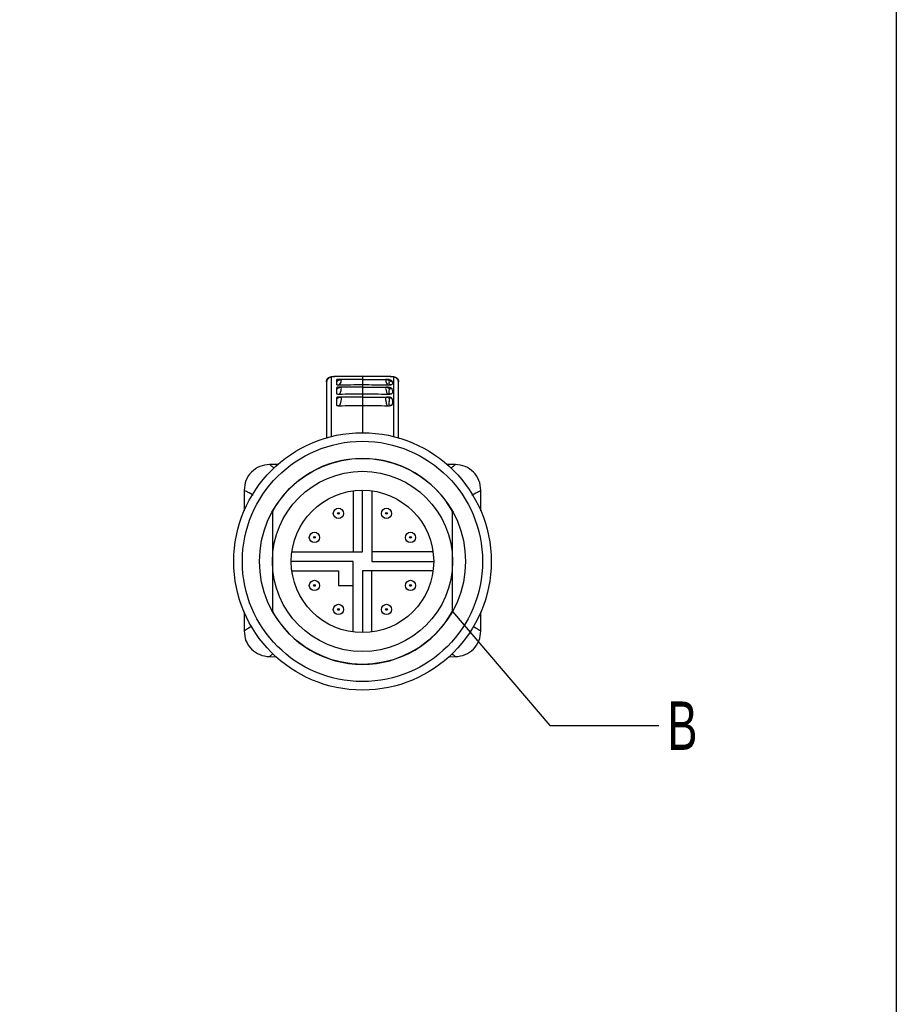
# Model space of a CAD drawing. Header units: millimetres. Extents: x 6 to 273, y 6 to 210.
# Tile 8 of 10: x 222 to 273, y 73 to 130. Entities that reach past the tile are written whole.
import ezdxf

# ---------------------------------------------------------------- set-up
doc = ezdxf.new("R2010")
doc.units = ezdxf.units.MM
doc.linetypes.add('SLD-Solid', pattern=[0])
doc.layers.add('DIMENSIONS', color=140, linetype='SLD-Solid', lineweight=25)
doc.layers.add('TEXT', color=140, linetype='SLD-Solid', lineweight=25)
doc.styles.add('SLDTEXTSTYLE0', font='TXT', dxfattribs={"width": 0.7})
doc.dimstyles.new('SLDDIMSTYLE1', dxfattribs={"dimtxt": 2.158008, "dimasz": 3.302, "dimexe": 0, "dimexo": 0.0625, "dimgap": 0.539502, "dimtad": 0, "dimtih": 1, "dimtoh": 1, "dimdec": 1, "dimrnd": 1e-09, "dimzin": 12, "dimdsep": 46, "dimtxsty": 'SLDTEXTSTYLE0', "dimsah": 1, "dimcen": 0.09, "dimadec": 0, "dimazin": 3, "dimtfac": 1, "dimtdec": 1, "dimtofl": 0, "dimtmove": 0, "dimatfit": 3, "dimfxl": 0, "dimfrac": 2, "dimtolj": 1, "dimtzin": 12, "dimarcsym": 0})
doc.dimstyles.new('SLDDIMSTYLE3', dxfattribs={"dimtxt": 0.18, "dimasz": 3.302, "dimexe": 0, "dimexo": 0.0625, "dimgap": 0, "dimtad": 0, "dimtih": 1, "dimtoh": 1, "dimdec": 0, "dimrnd": 1e-09, "dimzin": 0, "dimdsep": 46, "dimtxsty": 'Standard', "dimblk1": 'NONE', "dimblk2": 'NONE', "dimsah": 1, "dimcen": 0.09, "dimadec": 0, "dimazin": 0, "dimtfac": 3.302, "dimtdec": 0, "dimtofl": 0, "dimtmove": 0, "dimatfit": 3, "dimldrblk": 'NONE', "dimfxl": 0, "dimfrac": 2, "dimtolj": 1, "dimtzin": 0, "dimarcsym": 0})

# ---------------------------------------------------------------- blocks, each defined once
blk = doc.blocks.new('_D_3')
at = {"layer": 'DIMENSIONS'}
for p, q in [((211.881, 120.877), (205.531, 120.877)), ((205.531, 120.877), (205.531, 104.742)), ((196.351, 104.742), (208.706, 104.742)), ((205.531, 104.742), (205.531, 92.742)), ((196.351, 92.742), (208.706, 92.742))]:
    blk.add_line(p, q, dxfattribs=at)
for points in [[(205.531, 104.742), (205.023, 101.44), (206.039, 101.44)], [(205.531, 92.742), (206.039, 96.044), (205.023, 96.044)]]:
    blk.add_solid(points, dxfattribs=at)
at = {"layer": 'DIMENSIONS', "char_height": 2.1167, "attachment_point": 1, "style": 'SLDTEXTSTYLE0'}
for s, insert in [('M12-1.0', (213.331, 125.32)), ('MALE', (215.434, 121.891)), ('THREAD', (213.409, 118.461))]:
    blk.add_mtext(s, dxfattribs=dict(at, insert=insert))
blk = doc.blocks.new('_None')

msp = doc.modelspace()

# ---------------------------------------------------------------- linework, layer by layer
for p, q in [((239.843, 109.209), (239.843, 105.942)), ((240.141, 106.022), (240.141, 109.509)), ((241.946, 109.534), (240.339, 109.519)), ((240.339, 109.519), (241.943, 109.534)), ((240.443, 109.187), (240.443, 109.338)), ((240.443, 109.03), (240.443, 109.187)), ((241.943, 109.342), (240.704, 109.341)), ((241.943, 109.534), (241.943, 109.342)), ((241.943, 109.534), (243.548, 109.519)), ((241.943, 109.342), (241.943, 109.028)), ((241.943, 109.342), (243.307, 109.341)), ((241.943, 109.028), (241.943, 108.89)), ((243.548, 109.519), (241.944, 109.534)), ((243.746, 109.509), (243.746, 106.022)), ((244.043, 105.942), (244.043, 109.209)), ((240.443, 108.756), (240.443, 108.879)), ((241.943, 108.89), (240.688, 108.889)), ((241.943, 108.89), (241.943, 108.491)), ((241.943, 108.89), (243.324, 108.889)), ((241.943, 108.491), (241.943, 108.315)), ((243.507, 108.824), (243.505, 108.835)), ((243.672, 108.792), (243.551, 108.879)), ((240.443, 108.196), (240.443, 108.294)), ((241.943, 108.315), (240.67, 108.313)), ((241.943, 108.315), (241.943, 107.813)), ((241.943, 108.315), (243.343, 108.313)), ((243.507, 108.259), (243.501, 108.279)), ((241.943, 107.813), (241.943, 106.242)), ((237.016, 104.396), (236.53, 104.392)), ((247.357, 104.392), (246.871, 104.396)), ((235.043, 102.892), (235.043, 101.681)), ((241.393, 102.855), (241.393, 99.292)), ((241.943, 99.292), (241.943, 102.892)), ((242.493, 102.855), (242.493, 99.292)), ((248.843, 101.681), (248.843, 102.892)), ((237.83, 99.292), (241.393, 99.292)), ((241.393, 99.292), (241.943, 99.292)), ((246.057, 99.292), (242.493, 99.292)), ((242.493, 99.292), (242.493, 98.742)), ((241.393, 98.742), (237.793, 98.742)), ((241.393, 97.342), (241.393, 98.742)), ((242.493, 98.742), (246.093, 98.742)), ((237.83, 98.192), (240.543, 98.192)), ((240.543, 98.192), (240.543, 97.342)), ((241.943, 98.192), (241.943, 94.592)), ((242.493, 98.192), (241.943, 98.192)), ((242.493, 94.629), (242.493, 98.192)), ((246.057, 98.192), (242.493, 98.192)), ((240.543, 97.342), (241.393, 97.342)), ((241.393, 94.629), (241.393, 97.342)), ((235.043, 95.803), (235.043, 94.692)), ((248.843, 94.692), (248.843, 95.803)), ((236.53, 93.192), (236.903, 93.189)), ((246.984, 93.189), (247.357, 93.192))]:
    msp.add_line(p, q)
at = {"flags": 128}
for points in [[(241.943, 109.028), (241.775, 109.026), (241.606, 109.024), (241.437, 109.022), (241.268, 109.02), (241.099, 109.018), (240.93, 109.016), (240.761, 109.014), (240.592, 109.012)], [(243.42, 109.011), (243.236, 109.013), (243.051, 109.015), (242.866, 109.017), (242.682, 109.019), (242.497, 109.021), (242.313, 109.024), (242.128, 109.026), (241.943, 109.028)], [(241.943, 108.491), (241.774, 108.489), (241.606, 108.487), (241.437, 108.485), (241.268, 108.482), (241.099, 108.48), (240.93, 108.478), (240.761, 108.476), (240.592, 108.474)], [(243.42, 108.472), (243.236, 108.474), (243.051, 108.477), (242.866, 108.479), (242.682, 108.482), (242.497, 108.484), (242.313, 108.486), (242.128, 108.489), (241.943, 108.491)], [(241.943, 107.813), (241.775, 107.811), (241.606, 107.808), (241.438, 107.806), (241.269, 107.804), (241.1, 107.801), (240.932, 107.799), (240.763, 107.797), (240.594, 107.794)], [(243.42, 107.793), (243.235, 107.795), (243.051, 107.798), (242.866, 107.8), (242.682, 107.803), (242.497, 107.805), (242.313, 107.808), (242.128, 107.81), (241.943, 107.813)]]:
    msp.add_lwpolyline(points, dxfattribs=at)
for centre, radius in [((241.943, 98.742), 7.5), ((241.943, 98.742), 7), ((241.943, 98.742), 5.25), ((241.943, 98.742), 4.15), ((240.543, 101.542), 0.3), ((240.543, 101.542), 0.05), ((243.343, 101.542), 0.3), ((243.343, 101.542), 0.05), ((239.143, 100.142), 0.3), ((244.743, 100.142), 0.3), ((239.143, 100.142), 0.05), ((244.743, 100.142), 0.05), ((239.143, 97.342), 0.3), ((244.743, 97.342), 0.3), ((239.143, 97.342), 0.05), ((244.743, 97.342), 0.05), ((240.543, 95.942), 0.3), ((240.543, 95.942), 0.05), ((243.343, 95.942), 0.3), ((243.343, 95.942), 0.05)]:
    msp.add_circle(centre, radius)
for start, end in [(28.95502, 151.04498), (208.95502, 331.04498)]:
    msp.add_arc((241.943, 98.742), 6, start, end)
for points in [[(239.843, 109.209), (239.848, 109.248), (239.857, 109.326), (239.926, 109.425), (240.024, 109.495), (240.102, 109.504), (240.141, 109.509)], [(243.506, 109.263), (243.476, 109.286), (243.417, 109.33), (243.343, 109.337), (243.307, 109.341)], [(243.312, 109.341), (243.347, 109.337), (243.418, 109.331), (243.477, 109.289), (243.506, 109.268)], [(243.746, 109.509), (243.785, 109.504), (243.863, 109.495), (243.961, 109.425), (244.03, 109.326), (244.039, 109.248), (244.043, 109.209)], [(243.336, 108.889), (243.366, 108.887), (243.427, 108.882), (243.479, 108.85), (243.505, 108.835)], [(243.507, 108.259), (243.482, 108.274), (243.431, 108.306), (243.372, 108.311), (243.343, 108.313)], [(243.368, 108.313), (243.391, 108.312), (243.437, 108.309), (243.48, 108.289), (243.501, 108.279)], [(236.53, 104.392), (236.334, 104.368), (235.944, 104.32), (235.453, 103.972), (235.11, 103.478), (235.066, 103.087), (235.043, 102.892)], [(248.843, 102.892), (248.821, 103.087), (248.777, 103.478), (248.434, 103.972), (247.943, 104.32), (247.553, 104.368), (247.357, 104.392)], [(235.043, 94.692), (235.066, 94.497), (235.11, 94.106), (235.453, 93.612), (235.944, 93.264), (236.334, 93.216), (236.53, 93.192)], [(247.357, 93.192), (247.553, 93.216), (247.943, 93.264), (248.434, 93.612), (248.777, 94.106), (248.821, 94.497), (248.843, 94.692)]]:
    msp.add_open_spline(points, degree=3)
for points, knots in [([(240.339, 109.514), (240.296, 109.513), (240.206, 109.51), (240.089, 109.482), (239.996, 109.436), (239.928, 109.381), (239.873, 109.306), (239.86, 109.243), (239.853, 109.211)], [0, 0, 0, 0, 0.194239, 0.414723, 0.542907, 0.683759, 0.836613, 1, 1, 1, 1]), ([(240.141, 109.509), (240.144, 109.51), (240.15, 109.513), (240.195, 109.516), (240.261, 109.518), (240.313, 109.519), (240.339, 109.519)], [0, 0, 0, 0, 0.251983, 0.502603, 0.751696, 1, 1, 1, 1]), ([(240.339, 109.514), (240.339, 109.514), (240.339, 109.52), (240.339, 109.52), (240.339, 109.519)], [0, 0, 0, 0, 0.06775, 1, 1, 1, 1]), ([(240.489, 109.341), (240.484, 109.341), (240.474, 109.341), (240.46, 109.34), (240.45, 109.339), (240.445, 109.338), (240.444, 109.338), (240.443, 109.338)], [0, 0, 0, 0, 0.284059, 0.562052, 0.814121, 0.911104, 1, 1, 1, 1]), ([(240.443, 109.187), (240.458, 109.209), (240.487, 109.254), (240.551, 109.302), (240.625, 109.335), (240.677, 109.339), (240.704, 109.341)], [0, 0, 0, 0, 0.249988, 0.499972, 0.749899, 1, 1, 1, 1]), ([(240.592, 109.012), (240.576, 109.012), (240.542, 109.012), (240.496, 109.016), (240.464, 109.021), (240.449, 109.026), (240.444, 109.029), (240.444, 109.03), (240.443, 109.03)], [0, 0, 0, 0, 0.276066, 0.551611, 0.801209, 0.925681, 0.972775, 1, 1, 1, 1]), ([(240.704, 109.341), (240.68, 109.341), (240.646, 109.341), (240.582, 109.341), (240.517, 109.341), (240.489, 109.341)], [0, 0, 0, 0, 0.5598076, 0.8081971, 1, 1, 1, 1]), ([(240.592, 109.012), (240.62, 109.051), (240.685, 109.142), (240.707, 109.254), (240.717, 109.328), (240.708, 109.336), (240.704, 109.341)], [0, 0, 0, 0, 0.2066627, 0.4929225, 0.746503, 1, 1, 1, 1]), ([(243.307, 109.341), (243.301, 109.336), (243.289, 109.327), (243.306, 109.245), (243.329, 109.12), (243.404, 109.03), (243.42, 109.011)], [0, 0, 0, 0, 0.252708, 0.50763, 0.895694, 1, 1, 1, 1]), ([(243.312, 109.341), (243.311, 109.341), (243.309, 109.341), (243.307, 109.341), (243.307, 109.341)], [0, 0, 0, 0, 0.559999, 1, 1, 1, 1]), ([(243.442, 109.341), (243.425, 109.341), (243.391, 109.341), (243.377, 109.341), (243.367, 109.341), (243.364, 109.341)], [0, 0, 0, 0, 0.4044045, 0.8102381, 1, 1, 1, 1]), ([(243.627, 109.028), (243.598, 109.023), (243.556, 109.017), (243.485, 109.011), (243.444, 109.011), (243.42, 109.011)], [0, 0, 0, 0, 0.462504, 0.685732, 1, 1, 1, 1]), ([(243.443, 109.341), (243.448, 109.341), (243.46, 109.341), (243.481, 109.34), (243.494, 109.338), (243.502, 109.338)], [0, 0, 0, 0, 0.240873, 0.570293, 1, 1, 1, 1]), ([(243.506, 109.268), (243.503, 109.283), (243.5, 109.304), (243.485, 109.325), (243.471, 109.335), (243.463, 109.338), (243.464, 109.339), (243.466, 109.339), (243.469, 109.339), (243.472, 109.339), (243.476, 109.339), (243.487, 109.338), (243.495, 109.338), (243.502, 109.338)], [0, 0, 0, 0, 0.525463, 0.786215, 0.914775, 0.942603, 0.9531, 0.957454, 0.961441, 0.965368, 0.969469, 0.978586, 1, 1, 1, 1]), ([(243.627, 109.028), (243.604, 109.028), (243.576, 109.027), (243.543, 109.034), (243.53, 109.038), (243.522, 109.042), (243.514, 109.047), (243.486, 109.091), (243.527, 109.187), (243.515, 109.232), (243.506, 109.263)], [0, 0, 0, 0, 0.077945, 0.096143, 0.113374, 0.12172, 0.130296, 0.150001, 0.415839, 1, 1, 1, 1]), ([(243.698, 109.201), (243.679, 109.226), (243.649, 109.265), (243.592, 109.309), (243.531, 109.329), (243.502, 109.338)], [0, 0, 0, 0, 0.500497, 0.763622, 1, 1, 1, 1]), ([(243.506, 109.263), (243.506, 109.264), (243.506, 109.266), (243.506, 109.268), (243.506, 109.268)], [0, 0, 0, 0, 0.557542, 1, 1, 1, 1]), ([(243.697, 109.201), (243.662, 109.204), (243.592, 109.21), (243.535, 109.249), (243.506, 109.268)], [0, 0, 0, 0, 0.499999, 1, 1, 1, 1]), ([(243.548, 109.519), (243.574, 109.519), (243.626, 109.518), (243.692, 109.516), (243.737, 109.513), (243.743, 109.51), (243.746, 109.509)], [0, 0, 0, 0, 0.2483037, 0.4973965, 0.7480169, 1, 1, 1, 1]), ([(244.034, 109.211), (244.032, 109.235), (244.027, 109.283), (243.995, 109.347), (243.95, 109.399), (243.868, 109.455), (243.76, 109.488), (243.639, 109.507), (243.579, 109.512), (243.548, 109.514)], [0, 0, 0, 0, 0.10747, 0.216113, 0.331589, 0.455503, 0.721841, 0.860848, 1, 1, 1, 1]), ([(243.627, 109.028), (243.661, 109.058), (243.731, 109.119), (243.708, 109.174), (243.697, 109.201)], [0, 0, 0, 0, 0.499321, 1, 1, 1, 1]), ([(240.443, 108.756), (240.458, 108.775), (240.488, 108.814), (240.548, 108.855), (240.616, 108.884), (240.664, 108.887), (240.688, 108.889)], [0, 0, 0, 0, 0.249885, 0.5, 0.750115, 1, 1, 1, 1]), ([(240.443, 108.499), (240.443, 108.5), (240.443, 108.501), (240.443, 108.503), (240.443, 108.508), (240.443, 108.516), (240.443, 108.53), (240.443, 108.555), (240.443, 108.596), (240.443, 108.647), (240.443, 108.702), (240.443, 108.738), (240.443, 108.756)], [0, 0, 0, 0, 0.003929, 0.011787, 0.026741, 0.053196, 0.100327, 0.184457, 0.334814, 0.556463, 0.778285, 1, 1, 1, 1]), ([(240.592, 108.474), (240.575, 108.474), (240.542, 108.474), (240.497, 108.479), (240.466, 108.486), (240.451, 108.493), (240.445, 108.497), (240.444, 108.498), (240.443, 108.499)], [0, 0, 0, 0, 0.278799, 0.537469, 0.784095, 0.898386, 0.956149, 1, 1, 1, 1]), ([(240.523, 108.889), (240.513, 108.889), (240.494, 108.889), (240.47, 108.886), (240.454, 108.883), (240.447, 108.881), (240.444, 108.88), (240.444, 108.879), (240.444, 108.879)], [0, 0, 0, 0, 0.322795, 0.595215, 0.8112, 0.918363, 0.960259, 1, 1, 1, 1]), ([(240.688, 108.889), (240.67, 108.889), (240.639, 108.889), (240.559, 108.889), (240.523, 108.889)], [0, 0, 0, 0, 0.56066, 1, 1, 1, 1]), ([(240.592, 108.474), (240.621, 108.521), (240.693, 108.637), (240.71, 108.779), (240.717, 108.872), (240.698, 108.884), (240.688, 108.889)], [0, 0, 0, 0, 0.204316, 0.493842, 0.747966, 1, 1, 1, 1]), ([(243.324, 108.889), (243.313, 108.883), (243.29, 108.872), (243.296, 108.776), (243.323, 108.65), (243.369, 108.535), (243.405, 108.491), (243.42, 108.472)], [0, 0, 0, 0, 0.252536, 0.506071, 0.806092, 0.91524, 1, 1, 1, 1]), ([(243.507, 108.824), (243.479, 108.842), (243.423, 108.88), (243.357, 108.886), (243.324, 108.889)], [0, 0, 0, 0, 0.5, 1, 1, 1, 1]), ([(243.336, 108.889), (243.334, 108.889), (243.33, 108.889), (243.326, 108.889), (243.324, 108.889)], [0, 0, 0, 0, 0.559994, 1, 1, 1, 1]), ([(243.441, 108.889), (243.422, 108.889), (243.401, 108.889), (243.391, 108.889), (243.389, 108.889)], [0, 0, 0, 0, 0.838481, 1, 1, 1, 1]), ([(243.626, 108.497), (243.59, 108.489), (243.528, 108.475), (243.453, 108.473), (243.42, 108.472)], [0, 0, 0, 0, 0.572688, 1, 1, 1, 1]), ([(243.441, 108.889), (243.462, 108.888), (243.502, 108.887), (243.535, 108.881), (243.55, 108.879)], [0, 0, 0, 0, 0.538099, 1, 1, 1, 1]), ([(243.505, 108.835), (243.502, 108.847), (243.498, 108.862), (243.482, 108.877), (243.477, 108.881), (243.478, 108.883), (243.481, 108.883), (243.486, 108.883), (243.496, 108.883), (243.518, 108.881), (243.537, 108.88), (243.55, 108.879)], [0, 0, 0, 0, 0.581694, 0.721937, 0.783497, 0.808083, 0.8285, 0.846766, 0.864966, 0.905738, 1, 1, 1, 1]), ([(243.626, 108.497), (243.613, 108.496), (243.588, 108.495), (243.556, 108.497), (243.533, 108.504), (243.52, 108.512), (243.509, 108.522), (243.485, 108.581), (243.522, 108.711), (243.513, 108.778), (243.507, 108.824)], [0, 0, 0, 0, 0.040839, 0.078409, 0.095088, 0.111232, 0.128838, 0.15026, 0.423258, 1, 1, 1, 1]), ([(243.672, 108.792), (243.642, 108.793), (243.582, 108.794), (243.531, 108.821), (243.505, 108.835)], [0, 0, 0, 0, 0.499998, 1, 1, 1, 1]), ([(243.626, 108.497), (243.648, 108.519), (243.7, 108.569), (243.72, 108.672), (243.69, 108.745), (243.672, 108.792)], [0, 0, 0, 0, 0.212275, 0.500892, 1, 1, 1, 1]), ([(240.443, 108.196), (240.458, 108.213), (240.487, 108.248), (240.543, 108.284), (240.605, 108.309), (240.648, 108.312), (240.67, 108.313)], [0, 0, 0, 0, 0.249993, 0.499984, 0.749943, 1, 1, 1, 1]), ([(240.443, 107.828), (240.443, 107.829), (240.443, 107.829), (240.443, 107.829), (240.443, 107.83), (240.443, 107.831), (240.443, 107.833), (240.443, 107.836), (240.443, 107.843), (240.443, 107.854), (240.443, 107.874), (240.443, 107.909), (240.443, 107.965), (240.443, 108.038), (240.443, 108.118), (240.443, 108.17), (240.443, 108.196)], [0, 0, 0, 0, 0.0021719, 0.0026319, 0.0035307, 0.0054288, 0.0099062, 0.0184253, 0.0331407, 0.058924, 0.1049106, 0.187145, 0.3341997, 0.5563594, 0.778971, 1, 1, 1, 1]), ([(240.552, 108.313), (240.539, 108.313), (240.514, 108.313), (240.48, 108.308), (240.457, 108.303), (240.446, 108.298), (240.444, 108.295), (240.444, 108.294)], [0, 0, 0, 0, 0.304723, 0.579734, 0.828481, 0.920276, 1, 1, 1, 1]), ([(240.67, 108.313), (240.655, 108.313), (240.627, 108.313), (240.575, 108.313), (240.552, 108.313)], [0, 0, 0, 0, 0.555476, 1, 1, 1, 1]), ([(240.594, 107.795), (240.614, 107.825), (240.659, 107.894), (240.699, 108.034), (240.717, 108.18), (240.718, 108.293), (240.686, 108.307), (240.67, 108.313)], [0, 0, 0, 0, 0.107684, 0.243445, 0.495584, 0.749025, 1, 1, 1, 1]), ([(243.343, 108.313), (243.325, 108.307), (243.288, 108.294), (243.289, 108.175), (243.313, 108.014), (243.362, 107.871), (243.402, 107.817), (243.42, 107.793)], [0, 0, 0, 0, 0.239495, 0.504922, 0.80465, 0.914245, 1, 1, 1, 1]), ([(243.368, 108.313), (243.363, 108.313), (243.355, 108.313), (243.346, 108.313), (243.343, 108.313)], [0, 0, 0, 0, 0.559998, 1, 1, 1, 1]), ([(243.439, 108.313), (243.422, 108.313), (243.391, 108.313), (243.375, 108.313), (243.368, 108.313)], [0, 0, 0, 0, 0.559356, 1, 1, 1, 1]), ([(243.589, 108.294), (243.568, 108.298), (243.536, 108.306), (243.485, 108.312), (243.456, 108.313), (243.44, 108.313)], [0, 0, 0, 0, 0.462567, 0.700549, 1, 1, 1, 1]), ([(243.629, 107.826), (243.615, 107.825), (243.593, 107.822), (243.565, 107.824), (243.545, 107.827), (243.528, 107.835), (243.515, 107.846), (243.474, 107.927), (243.527, 108.103), (243.515, 108.197), (243.507, 108.259)], [0, 0, 0, 0, 0.040883, 0.060284, 0.0779, 0.093983, 0.110509, 0.129987, 0.430101, 1, 1, 1, 1]), ([(243.501, 108.279), (243.499, 108.284), (243.496, 108.291), (243.491, 108.298), (243.492, 108.301), (243.497, 108.302), (243.505, 108.302), (243.518, 108.301), (243.547, 108.299), (243.572, 108.296), (243.589, 108.294)], [0, 0, 0, 0, 0.335342, 0.480704, 0.538504, 0.586569, 0.630591, 0.675359, 0.773775, 1, 1, 1, 1]), ([(243.632, 108.264), (243.609, 108.262), (243.563, 108.259), (243.522, 108.272), (243.501, 108.279)], [0, 0, 0, 0, 0.4999963, 1, 1, 1, 1]), ([(243.632, 108.264), (243.625, 108.27), (243.612, 108.28), (243.596, 108.289), (243.589, 108.294)], [0, 0, 0, 0, 0.55936, 1, 1, 1, 1]), ([(243.629, 107.826), (243.654, 107.857), (243.712, 107.932), (243.715, 108.047), (243.713, 108.163), (243.659, 108.231), (243.632, 108.264)], [0, 0, 0, 0, 0.208036, 0.50006, 0.754153, 1, 1, 1, 1]), ([(240.594, 107.794), (240.577, 107.795), (240.543, 107.795), (240.497, 107.802), (240.466, 107.812), (240.449, 107.821), (240.445, 107.826), (240.443, 107.828)], [0, 0, 0, 0, 0.275406, 0.550905, 0.794449, 0.898066, 1, 1, 1, 1]), ([(243.629, 107.826), (243.597, 107.816), (243.534, 107.798), (243.457, 107.794), (243.42, 107.793)], [0, 0, 0, 0, 0.518143, 1, 1, 1, 1]), ([(236.797, 104.175), (236.741, 104.221), (236.577, 104.353), (236.549, 104.377), (236.53, 104.392)], [0, 0, 0, 0, 0.3451089, 1, 1, 1, 1]), ([(247.093, 104.177), (247.148, 104.222), (247.31, 104.354), (247.339, 104.377), (247.357, 104.392)], [0, 0, 0, 0, 0.340744, 1, 1, 1, 1]), ([(235.569, 102.6), (235.561, 102.605), (235.391, 102.699), (235.139, 102.839), (235.075, 102.874), (235.043, 102.892)], [0, 0, 0, 0, 0.026783, 0.516473, 1, 1, 1, 1]), ([(248.33, 102.607), (248.335, 102.609), (248.5, 102.701), (248.747, 102.839), (248.812, 102.874), (248.843, 102.892)], [0, 0, 0, 0, 0.014488, 0.510365, 1, 1, 1, 1]), ([(236.693, 101.647), (236.693, 101.112), (236.693, 100.621), (236.693, 99.669), (236.693, 99.21), (236.693, 98.742)], [0, 0, 0, 0, 0.5, 0.5, 1, 1, 1, 1]), ([(247.193, 98.742), (247.193, 99.21), (247.193, 99.669), (247.193, 100.621), (247.193, 101.112), (247.193, 101.647)], [0, 0, 0, 0, 0.5, 0.5, 1, 1, 1, 1]), ([(236.693, 98.742), (236.693, 98.274), (236.693, 97.815), (236.693, 96.863), (236.693, 96.372), (236.693, 95.837)], [0, 0, 0, 0, 0.5, 0.5, 1, 1, 1, 1]), ([(247.193, 95.837), (247.193, 96.372), (247.193, 96.863), (247.193, 97.815), (247.193, 98.274), (247.193, 98.742)], [0, 0, 0, 0, 0.5, 0.5, 1, 1, 1, 1]), ([(235.489, 94.958), (235.373, 94.889), (235.122, 94.739), (235.071, 94.708), (235.043, 94.692)], [0, 0, 0, 0, 0.462761, 1, 1, 1, 1]), ([(248.396, 94.959), (248.513, 94.889), (248.765, 94.739), (248.816, 94.708), (248.843, 94.692)], [0, 0, 0, 0, 0.464398, 1, 1, 1, 1]), ([(236.733, 93.368), (236.701, 93.34), (236.566, 93.223), (236.545, 93.206), (236.53, 93.192)], [0, 0, 0, 0, 0.235076, 1, 1, 1, 1]), ([(247.157, 93.365), (247.188, 93.339), (247.322, 93.223), (247.342, 93.205), (247.357, 93.192)], [0, 0, 0, 0, 0.228994, 1, 1, 1, 1])]:
    msp.add_open_spline(points, degree=3, knots=knots)
at = {"layer": 'TEXT'}
msp.add_line((273.05, 209.55), (273.05, 6.35), dxfattribs=at)
msp.add_circle((241.943, 98.742), 6, dxfattribs=at)

# ---------------------------------------------------------------- texts
at = {"layer": 'TEXT', "insert": (259.704, 90.581), "char_height": 2.822, "attachment_point": 1, "style": 'SLDTEXTSTYLE0'}
msp.add_mtext('B', dxfattribs=at)

# ---------------------------------------------------------------- dimensions: what is measured, and where the dimension line sits
at = {"layer": 'DIMENSIONS'}
dim = msp.add_linear_dim(base=(205.531, 92.742), p1=(195.081, 104.742), p2=(195.081, 92.742), angle=90, text='M12-1.0\\PMALE\\PTHREAD', dimstyle='SLDDIMSTYLE1', dxfattribs=at)
dim.commit()
dim.dimension.update_dxf_attribs({"geometry": '_D_3', "text_midpoint": (205.531, 120.877), "dimtype": 160})

# ---------------------------------------------------------------- leaders
at = {"layer": 'TEXT', "has_arrowhead": 0}
msp.add_leader([(247.191, 95.832), (252.854, 89.172), (259.204, 89.172)], dimstyle='SLDDIMSTYLE3', dxfattribs=at)

doc.saveas('drawing.dxf')
